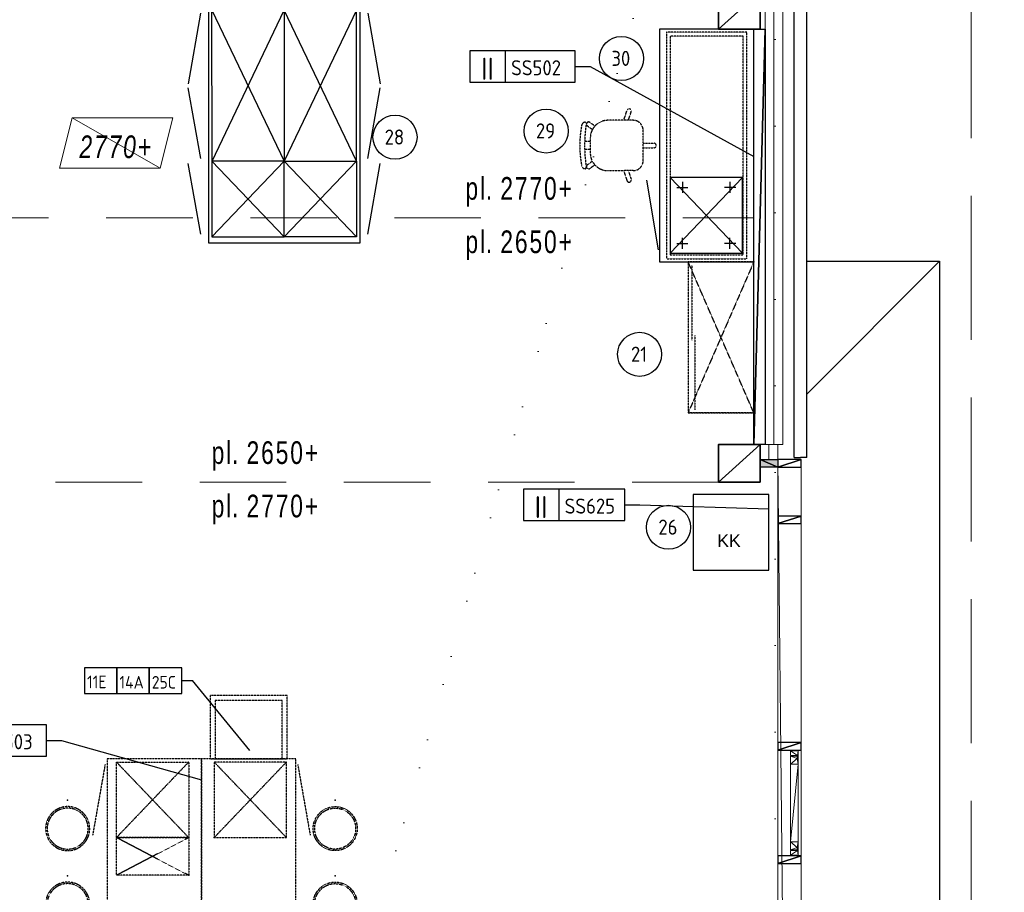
# Model space of a CAD drawing. Header units: millimetres. Extents: x -437 to 139813, y -473 to 90544.
# Tile 133 of 149: x 61611 to 69433, y 74934 to 81869. Entities that reach past the tile are written whole.
import ezdxf
from ezdxf.enums import TextEntityAlignment as Align

# ---------------------------------------------------------------- set-up
doc = ezdxf.new("R2010")
doc.units = ezdxf.units.MM
for name, pattern in [('DGN Style 1', [688.000884, 1.14476, -686.856124]), ('DGN Style 2', [1144.760206, 686.856124, -457.904082]), ('DGN Style 3', [1602.664289, 1144.760206, -457.904082]), ('HHL_SP011', [7, 4, -1.5, 0, -1.5]), ('HHL_V050', [3, 2, -1])]:
    doc.linetypes.add(name, pattern=pattern)
for name, color, linetype in [('00-HHL-Einrichtung Allgem', 3, 'Continuous'), ('00-HHL-Installationen', 2, 'Continuous'), ('B4TM', 3, 'Continuous'), ('CH-00-chairs', 3, 'Continuous'), ('CU-00-cabinets', 3, 'Continuous'), ('DR-07-constr', 1, 'HHL_SP011'), ('DR-08-cross', 1, 'Continuous'), ('DR-09-cross', 1, 'HHL_V050'), ('DR-90-points', 31, 'Continuous'), ('FR-20-frame', 54, 'HHL_V050'), ('UB-00-underbench', 30, 'HHL_V050'), ('Xref', 253, 'Continuous')]:
    doc.layers.add(name, color=color, linetype=linetype)
for name, color, linetype, lineweight in [('059 Kader (tekening)', 253, 'Continuous', 13), ('19012-DO-laag 02 - 031 Ramen - Deuren buiten', 253, 'Continuous', 13), ('19012-DO-laag 02 - 045 Plafondafwerking', 253, 'Continuous', 13)]:
    doc.layers.add(name, color=color, linetype=linetype, lineweight=lineweight)
doc.styles.add('Arial 1.8 mm', font='arial.ttf', dxfattribs={"width": 0.722222, "height": 1.8})
doc.styles.add('ISO', font='isocp.shx')
doc.styles.get("Standard").update_dxf_attribs({"font": 'arial.ttf'})
doc.linetypes.add('isolatie(plaat)', pattern='A,0,[20,dgnlstyle-ags_linetypes_v8.shx,S=0.009048,R=0,X=0,Y=0],-1.14', length=1.14)

# ---------------------------------------------------------------- blocks, each defined once
blk = doc.blocks.new('AE1')
at = {"layer": '059 Kader (tekening)', "color": 12, "linetype": 'Continuous', "lineweight": 13}
mesh = blk.add_polyface(dxfattribs=at)
corners = [(0, 0), (1399, 0), (1399, 841), (0, 841)]
mesh.append_faces([[corners[k] for k in face] for face in [(3, 1, 2)]], dxfattribs={"vtx0": -1, "color": 12})
mesh.append_faces([[corners[k] for k in face] for face in [(3, 0, 1)]], dxfattribs={"vtx2": -1, "color": 12})
at = {"layer": '059 Kader (tekening)', "color": 12, "linetype": 'Continuous', "lineweight": 35}
mesh = blk.add_polyface(dxfattribs=at)
corners = [(10, 10), (1389, 10), (1389, 831), (10, 831)]
mesh.append_faces([[corners[k] for k in face] for face in [(0, 2, 3)]], dxfattribs={"vtx0": -1, "color": 12})
mesh.append_faces([[corners[k] for k in face] for face in [(1, 2, 0)]], dxfattribs={"vtx1": -1, "color": 12})
blk = doc.blocks.new('*U78')
at = {"layer": '19012-DO-laag 02 - 031 Ramen - Deuren buiten'}
mesh = blk.add_polyface(dxfattribs=at)
corners = [(-414.95, 30.05), (-356.95, 30.05), (-356.95, 25.05), (-377.95, 25.05), (-377.95, -29.95), (-414.95, -29.95)]
mesh.append_faces([[corners[k] for k in face] for face in [(5, 3, 4), (3, 1, 2)]], dxfattribs={"vtx0": -1})
mesh.append_faces([[corners[k] for k in face] for face in [(0, 3, 5)]], dxfattribs={"vtx0": -1, "vtx1": -1})
mesh.append_faces([[corners[k] for k in face] for face in [(3, 0, 1)]], dxfattribs={"vtx0": -1, "vtx2": -1})
mesh = blk.add_polyface(dxfattribs=at)
corners = [(-372.95, -29.95), (-372.95, 23.05), (-352.95, 23.05), (-352.95, 30.05), (-307.95, 30.05), (-307.95, -29.95)]
mesh.append_faces([[corners[k] for k in face] for face in [(4, 2, 3), (2, 0, 1)]], dxfattribs={"vtx0": -1})
mesh.append_faces([[corners[k] for k in face] for face in [(5, 2, 4)]], dxfattribs={"vtx0": -1, "vtx1": -1})
mesh.append_faces([[corners[k] for k in face] for face in [(2, 5, 0)]], dxfattribs={"vtx0": -1, "vtx2": -1})
mesh = blk.add_polyface(dxfattribs=at)
corners = [(-307.95, -29.95), (308.05, -29.95), (308.05, 30.05), (-307.95, 30.05)]
mesh.append_faces([[corners[k] for k in face] for face in [(3, 1, 2)]], dxfattribs={"vtx0": -1})
mesh.append_faces([[corners[k] for k in face] for face in [(3, 0, 1)]], dxfattribs={"vtx2": -1})
mesh = blk.add_polyface(dxfattribs=at)
corners = [(373.05, -29.95), (373.05, 23.05), (353.05, 23.05), (353.05, 30.05), (308.05, 30.05), (308.05, -29.95)]
mesh.append_faces([[corners[k] for k in face] for face in [(4, 2, 3), (2, 0, 1)]], dxfattribs={"vtx0": -1})
mesh.append_faces([[corners[k] for k in face] for face in [(5, 2, 4)]], dxfattribs={"vtx0": -1, "vtx1": -1})
mesh.append_faces([[corners[k] for k in face] for face in [(2, 5, 0)]], dxfattribs={"vtx0": -1, "vtx2": -1})
mesh = blk.add_polyface(dxfattribs=at)
corners = [(415.05, 30.05), (357.05, 30.05), (357.05, 25.05), (378.05, 25.05), (378.05, -29.95), (415.05, -29.95)]
mesh.append_faces([[corners[k] for k in face] for face in [(5, 3, 4), (3, 1, 2)]], dxfattribs={"vtx0": -1})
mesh.append_faces([[corners[k] for k in face] for face in [(0, 3, 5)]], dxfattribs={"vtx0": -1, "vtx1": -1})
mesh.append_faces([[corners[k] for k in face] for face in [(3, 0, 1)]], dxfattribs={"vtx0": -1, "vtx2": -1})
blk = doc.blocks.new('*U159')
at = {"layer": '19012-DO-laag 02 - 045 Plafondafwerking', "insert": (0, -30), "char_height": 180, "attachment_point": 5, "line_spacing_factor": 0.6, "style": 'Arial 1.8 mm'}
blk.add_mtext('\\fArial|b0|i1|c00|p39;\\H1x;\\W0.722222;\\T1.145;2770+', dxfattribs=at)
at = {"layer": '19012-DO-laag 02 - 045 Plafondafwerking'}
mesh = blk.add_polyface(dxfattribs=at)
corners = [(-450, -200), (350, -200), (450, 200), (-350, 200)]
mesh.append_faces([[corners[k] for k in face] for face in [(3, 1, 2)]], dxfattribs={"vtx0": -1})
mesh.append_faces([[corners[k] for k in face] for face in [(3, 0, 1)]], dxfattribs={"vtx2": -1})
blk = doc.blocks.new('Hocker')
at = {"layer": 'CH-00-chairs', "linetype": 'HHL_V050'}
for radius in [175, 162.7]:
    blk.add_circle((0, -225), radius, dxfattribs=at)
at = {"layer": 'DR-90-points'}
blk.add_point((0, 0), dxfattribs=at)
blk = doc.blocks.new('64-180C')
at = {"layer": 'FR-20-frame'}
for p, q in [((0, 0), (0, -640)), ((1800, 0), (0, 0)), ((1800, -640), (1800, 0)), ((30, -30), (30, -610)), ((1770, -30), (30, -30)), ((1770, -610), (1770, -30)), ((30, -610), (1770, -610)), ((0, -640), (1800, -640))]:
    blk.add_line(p, q, dxfattribs=at)
blk = doc.blocks.new('060R')
at = {"layer": 'DR-07-constr', "linetype": 'Continuous'}
for p, q in [((77.5, -52.9), (77.5, -141)), ((522.5, -52.9), (522.5, -141)), ((33.4, -99.2), (121.6, -99.2)), ((566.6, -99.2), (478.4, -99.2)), ((77.5, -521.1), (77.5, -433)), ((522.5, -521.1), (522.5, -433)), ((33.4, -474.8), (121.6, -474.8)), ((566.6, -474.8), (478.4, -474.8))]:
    blk.add_line(p, q, dxfattribs=at)
at = {"layer": 'DR-09-cross', "linetype": 'Continuous'}
for p, q in [((0, 0), (600, -574)), ((600, 0), (0, -574))]:
    blk.add_line(p, q, dxfattribs=at)
at = {"layer": 'DR-09-cross', "color": 2, "linetype": 'Continuous'}
blk.add_line((573.6, -666.6), (20.2, -759.1), dxfattribs=at)
at = {"layer": 'DR-90-points', "linetype": 'Continuous'}
blk.add_point((0, 0), dxfattribs=at)
at = {"layer": 'UB-00-underbench', "linetype": 'Continuous'}
for p, q in [((0, 0), (0, -574)), ((600, 0), (0, 0)), ((600, -574), (600, 0)), ((0, -574), (600, -574))]:
    blk.add_line(p, q, dxfattribs=at)
blk = doc.blocks.new('Schiebet120-55')
at = {"layer": 'CU-00-cabinets', "linetype": 'HHL_V050'}
for p, q in [((0, 0), (0, -522)), ((1200, 0), (0, 0)), ((1200, 0), (1200, -522)), ((1200, -522), (1200, 0)), ((0, -522), (1200, -522))]:
    blk.add_line(p, q, dxfattribs=at)
at = {"layer": 'DR-08-cross', "linetype": 'HHL_V050'}
for p, q in [((0, 0), (1200, -522)), ((1200, 0), (0, -522))]:
    blk.add_line(p, q, dxfattribs=at)
at = {"layer": 'DR-08-cross', "color": 2, "linetype": 'HHL_V050'}
for p, q in [((585.6, -468.6), (1174.6, -468.6)), ((24.7, -491.5), (623.1, -491.5))]:
    blk.add_line(p, q, dxfattribs=at)
at = {"layer": 'DR-90-points', "linetype": 'HHL_V050'}
blk.add_point((0, 0), dxfattribs=at)
blk = doc.blocks.new('Drehstuhl')
at = {"layer": 'CH-00-chairs', "linetype": 'HHL_V050'}
for p, q in [((-17.6, -129.1), (-17.5, -42)), ((17.4, -129.1), (17.5, -42)), ((119.7, -129.1), (-120.3, -129.1)), ((-200.3, -246.4), (-268.6, -224.2)), ((-200.3, -209.1), (-200.3, -409.1)), ((199.7, -209.1), (199.7, -278.1)), ((199.7, -246.8), (268.4, -224.5)), ((-200.3, -283.3), (-279.5, -257.5)), ((199.7, -283.6), (279.2, -257.8)), ((199.7, -409.1), (199.7, -278.1)), ((-154.6, -512.5), (-183.8, -552.6)), ((-126, -532.7), (-155.5, -573.2)), ((125.3, -532.8), (154.8, -573.4)), ((153.9, -512.7), (183.1, -552.8)), ((-60.3, -549.1), (59.7, -549.1)), ((-32.8, -549.1), (-32.8, -593.6)), ((32.2, -549.1), (32.2, -593.6))]:
    blk.add_line(p, q, dxfattribs=at)
for centre, radius, start, end in [((-0.5, -42), 17, 90.06131, 179.96184), ((-0.2, -330), 305, 89.86237, 90.06131), ((0.5, -42), 17, 359.96184, 89.86237), ((-120.3, -209.1), 80, 90, 180), ((119.7, -209.1), 80, 360, 90), ((-273.9, -240.3), 17, 71.96184, 161.86237), ((273.6, -240.7), 17, 18.06131, 107.96184), ((-274.2, -241.3), 17, 162.06131, 251.96184), ((-0.2, -330), 305, 161.86237, 162.06131), ((273.9, -241.7), 17, 287.96184, 17.86237), ((-0.2, -330), 305, 17.86237, 18.06131), ((-60.3, -409.1), 140, 180, 270), ((59.7, -409.1), 140, 270, 0), ((-170, -562.6), 17, 143.96184, 233.86237), ((-175.3, -590.8), 10, 81.31053, 174.49909), ((-155.3, -588.2), 30, 183.17514, 259.3103), ((-0.2, -330), 305, 233.86237, 234.06131), ((-169.2, -563.2), 17, 234.06131, 323.96184), ((-0.3, 554.2), 1148.3, 261.31053, 278.68947), ((-0.3, 232.9), 865.6, 259.3103, 280.6897), ((168.5, -563.4), 17, 215.96184, 305.86237), ((154.7, -588.2), 30, 280.6897, 356.82486), ((174.7, -590.8), 10, 5.50091, 98.68947), ((-0.2, -330), 305, 305.86237, 306.06131), ((169.3, -562.8), 17, 306.06131, 35.96184)]:
    blk.add_arc(centre, radius, start, end, dxfattribs=at)
blk = doc.blocks.new('POSITIONSNUMMER-57')
at = {"layer": '00-HHL-Einrichtung Allgem', "color": 31}
blk.add_circle((0, 0), 175, dxfattribs=at)
at = {"layer": '00-HHL-Einrichtung Allgem', "color": 4, "style": 'ISO', "flags": 8}
blk.add_attdef('POS', text='', height=120, dxfattribs=at).set_placement((-4.7, -58.9), align=Align.CENTER)
blk = doc.blocks.new('120-')
at = {"layer": 'DR-09-cross', "linetype": 'Continuous'}
for p, q in [((1200, -574), (0, 0)), ((0, -574), (1200, 0))]:
    blk.add_line(p, q, dxfattribs=at)
at = {"layer": 'DR-09-cross', "color": 2, "linetype": 'Continuous'}
for p, q in [((22.5, -664), (583.8, -763)), ((1177.5, -664), (616.2, -763))]:
    blk.add_line(p, q, dxfattribs=at)
at = {"layer": 'DR-90-points', "linetype": 'Continuous'}
blk.add_point((0, 0), dxfattribs=at)
at = {"layer": 'UB-00-underbench', "linetype": 'Continuous'}
for p, q in [((0, 0), (1200, 0)), ((0, -574), (0, 0)), ((1200, 0), (1200, -574)), ((1200, -574), (0, -574))]:
    blk.add_line(p, q, dxfattribs=at)
blk = doc.blocks.new('060-R')
at = {"layer": 'DR-09-cross', "linetype": 'Continuous'}
for p, q in [((600, 0), (0, -574)), ((0, 0), (600, -574))]:
    blk.add_line(p, q, dxfattribs=at)
at = {"layer": 'DR-09-cross', "color": 2, "linetype": 'Continuous'}
blk.add_line((580, -664), (18.7, -763), dxfattribs=at)
at = {"layer": 'DR-90-points', "linetype": 'Continuous'}
blk.add_point((0, 0), dxfattribs=at)
at = {"layer": 'UB-00-underbench', "linetype": 'Continuous'}
for p, q in [((0, 0), (0, -574)), ((600, 0), (0, 0)), ((600, -574), (600, 0)), ((0, -574), (600, -574))]:
    blk.add_line(p, q, dxfattribs=at)

msp = doc.modelspace()

# ---------------------------------------------------------------- hatches: boundary and pattern name
at = {"layer": 'Xref', "linetype": 'Continuous', "lineweight": 25}
msp.add_hatch(color=256, dxfattribs=at).paths.add_polyline_path([(67493, 78314.2), (67493, 78374.2), (67633, 78374.2), (67633, 78314.2)])

# ---------------------------------------------------------------- linework, layer by layer
at = {"layer": 'B4TM', "color": 1}
for p, q in [((66024.5, 81496.9), (66143.7, 81496.9)), ((66143.7, 81496.9), (67443, 80781)), ((66419.5, 78013.5), (66538.7, 78013.5)), ((66538.7, 78013.5), (67561.8, 77982.7)), ((62898.1, 76616.9), (62983.6, 76616.9)), ((63439.1, 76061.5), (62983.6, 76616.9)), ((61825.2, 76140.6), (61944.3, 76140.6)), ((61944.3, 76140.6), (63055, 75826.9))]:
    msp.add_line(p, q, dxfattribs=at)
at = {"layer": 'B4TM'}
for points in [[(63113, 81944.2), (64313, 81944.2), (64313, 80094.2), (63113, 80094.2)], [(66693, 79944.2), (67443, 79944.2), (67443, 81794.2), (66693, 81794.2)], [(67561.8, 78095.7), (66961.8, 78095.6), (66961.9, 77495.6), (67561.9, 77495.7)]]:
    msp.add_lwpolyline(points, close=True, dxfattribs=at)
at = {"layer": 'B4TM', "color": 1}
for points in [[(65187.6, 81371.9), (66024.5, 81371.9), (66024.5, 81621.9), (65187.6, 81621.9)], [(65468.8, 81371.9), (66024.5, 81371.9), (66024.5, 81621.9), (65468.8, 81621.9)], [(65613, 77888.5), (66419.5, 77888.5), (66419.5, 78138.5), (65613, 78138.5)], [(65894.2, 77888.5), (66419.5, 77888.5), (66419.5, 78138.5), (65894.2, 78138.5)], [(62126.6, 76514.4), (62383.7, 76514.4), (62383.7, 76719.3), (62126.6, 76719.3)], [(62383.7, 76514.4), (62640.9, 76514.4), (62640.9, 76719.3), (62383.7, 76719.3)], [(62640.9, 76514.4), (62898.1, 76514.4), (62898.1, 76719.3), (62640.9, 76719.3)], [(60988.2, 76015.6), (61825.2, 76015.6), (61825.2, 76265.6), (60988.2, 76265.6)], [(61269.4, 76015.6), (61825.2, 76015.6), (61825.2, 76265.6), (61269.4, 76265.6)]]:
    msp.add_lwpolyline(points, close=True, dxfattribs=at)
at = {"layer": 'B4TM', "linetype": 'HHL_V050'}
for points in [[(63736.6, 75994.2), (63736.6, 76498.7), (63123.4, 76498.7), (63123.4, 75994.2)], [(63696.6, 75994.2), (63696.6, 76458.7), (63163.4, 76458.7), (63163.4, 75994.2)], [(62305, 75994.2), (62305, 72994.2), (63055, 72994.2), (63055, 75994.2)], [(63805, 72994.2), (63805, 75994.2), (63055, 75994.2), (63055, 72994.2)]]:
    msp.add_lwpolyline(points, close=True, dxfattribs=at)
at = {"layer": 'DR-09-cross', "color": 2, "linetype": 'HHL_V050'}
for p, q in [((62289.8, 75949.3), (62190.9, 75388)), ((63820.2, 75949.3), (63919.1, 75388))]:
    msp.add_line(p, q, dxfattribs=at)
at = {"layer": 'DR-09-cross', "linetype": 'HHL_V050'}
for p, q in [((62953.8, 75969.3), (62379.8, 75369.3)), ((62953.8, 75369.3), (62379.8, 75969.3)), ((63156.2, 75969.3), (63730.2, 75369.3)), ((63156.2, 75369.3), (63730.2, 75969.3)), ((62953.8, 75369.3), (62379.8, 75069.3)), ((62953.8, 75069.3), (62379.8, 75369.3))]:
    msp.add_line(p, q, dxfattribs=at)
at = {"layer": 'DR-90-points', "linetype": 'HHL_V050'}
for p in [(62953.8, 75369.3), (63156.2, 75369.3), (62953.8, 75069.3)]:
    msp.add_point(p, dxfattribs=at)
at = {"layer": 'UB-00-underbench', "linetype": 'HHL_V050'}
for p, q in [((62379.8, 75969.3), (62953.8, 75969.3)), ((62379.8, 75369.3), (62379.8, 75969.3)), ((62953.8, 75969.3), (62953.8, 75369.3)), ((63730.2, 75969.3), (63156.2, 75969.3)), ((63156.2, 75969.3), (63156.2, 75369.3)), ((63730.2, 75369.3), (63730.2, 75969.3)), ((62953.8, 75369.3), (62379.8, 75369.3)), ((62379.8, 75369.3), (62953.8, 75369.3)), ((62379.8, 75069.3), (62379.8, 75369.3)), ((62953.8, 75369.3), (62953.8, 75069.3)), ((63156.2, 75369.3), (63730.2, 75369.3)), ((62953.8, 75069.3), (62379.8, 75069.3))]:
    msp.add_line(p, q, dxfattribs=at)
at = {"layer": 'Xref', "linetype": 'Continuous', "lineweight": 25}
for p, q in [((67863, 78389.2), (67863, 86094.2)), ((67763, 78389.2), (67763, 85994.2)), ((67763, 78389.2), (67813, 78389.2)), ((67863, 78389.2), (67813, 78389.2))]:
    msp.add_line(p, q, dxfattribs=at)
at = {"layer": 'Xref', "linetype": 'DGN Style 2', "lineweight": 13}
for p, q in [((56575.5, 80294.2), (67443, 80294.2)), ((67163, 78194.2), (60303, 78194.2))]:
    msp.add_line(p, q, dxfattribs=at)
at = {"layer": 'Xref', "lineweight": 13}
msp.add_line((67863, 78894.2), (68918, 79949.2), dxfattribs=at)
at = {"layer": 'Xref', "linetype": 'Continuous', "lineweight": 13}
for p, q in [((67493, 78494.2), (67633, 78494.2)), ((67533.1, 78494.2), (67673.1, 78494.2)), ((67493, 78374.2), (67633, 78374.2))]:
    msp.add_line(p, q, dxfattribs=at)
at = {"layer": 'Xref', "linetype": 'DGN Style 3', "lineweight": 13, "flags": 128}
msp.add_lwpolyline([(69168, 58489.2), (69168, 87399.2), (40258, 87399.2), (40258, 63349.2)], dxfattribs=at)
at = {"layer": 'Xref', "linetype": 'Continuous', "lineweight": 13, "flags": 128}
for points in [[(67343, 85864.2), (67673.1, 85864.2), (67673.1, 78494.2)], [(67343, 85724.2), (67533.1, 85724.2), (67533.1, 78494.2)], [(67493, 78494.2), (67493, 78374.2)], [(67633, 78494.2), (67633, 78374.2)]]:
    msp.add_lwpolyline(points, dxfattribs=at)
at = {"layer": 'Xref', "linetype": 'isolatie(plaat)', "lineweight": 13, "ltscale": 140, "flags": 128}
for points in [[(67343, 85794.2), (67603.1, 85794.2), (67603.1, 78494.2)], [(67563, 78494.2), (67563, 78374.2)]]:
    msp.add_lwpolyline(points, dxfattribs=at)
at = {"layer": 'Xref', "lineweight": 25, "flags": 128}
msp.add_lwpolyline([(67863, 79949.2), (68918, 79949.2), (68918, 65939.2), (67818, 65939.2)], dxfattribs=at)

# ---------------------------------------------------------------- block references
at = {"layer": '00-HHL-Einrichtung Allgem'}
ref = msp.add_blockref('POSITIONSNUMMER-57', (66391.2, 81560.5, -738.5), dxfattribs=at)
ref.add_attrib('POS', '30', dxfattribs={"color": 4, "height": 120, "style": 'ISO'}).set_placement((66386.5, 81501.5, -738.5), align=Align.CENTER)
ref = msp.add_blockref('POSITIONSNUMMER-57', (64592.8, 80935.5, -738.5), dxfattribs=at)
ref.add_attrib('POS', '28', dxfattribs={"color": 4, "height": 120, "style": 'ISO'}).set_placement((64588.1, 80876.5, -738.5), align=Align.CENTER)
ref = msp.add_blockref('POSITIONSNUMMER-57', (65793.2, 80984.2, -738.5), dxfattribs=at)
ref.add_attrib('POS', '29', dxfattribs={"color": 4, "height": 120, "style": 'ISO'}).set_placement((65788.6, 80925.3, -738.5), align=Align.CENTER)
ref = msp.add_blockref('POSITIONSNUMMER-57', (66535.7, 79209.7, -738.5), dxfattribs=at)
ref.add_attrib('POS', '21', dxfattribs={"color": 4, "height": 120, "style": 'ISO'}).set_placement((66531, 79150.8, -738.5), align=Align.CENTER)
ref = msp.add_blockref('POSITIONSNUMMER-57', (66765.3, 77835.3, -738.5), dxfattribs=at)
ref.add_attrib('POS', '26', dxfattribs={"color": 4, "height": 120, "style": 'ISO'}).set_placement((66760.7, 77776.4, -738.5), align=Align.CENTER)
at = {"layer": 'B4TM'}
for name, p, rotation in [('120-', (63712.9, 81944.2), 270.0076074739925), ('64-180C', (66748, 79969.2), 90), ('Drehstuhl', (66693, 80869.2), 270), ('060-R', (63713, 80744.6), 270), ('060R', (67352, 80614.1), 270), ('Schiebet120-55', (67443, 79944.2), 270)]:
    msp.add_blockref(name, p, dxfattribs=dict(at, rotation=rotation))
at = {"layer": 'B4TM', "xscale": -1}
for name, p, rotation in [('120-', (63713, 81944.2), 89.99239252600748), ('060-R', (63713, 80744.6), 90)]:
    msp.add_blockref(name, p, dxfattribs=dict(at, rotation=rotation))
for p in [(61992.5, 75665.4), (61992.5, 75065.4)]:
    msp.add_blockref('Hocker', p, dxfattribs=at)
at = {"layer": 'B4TM'}
for p in [(64117.5, 75665.4), (64117.5, 75065.4)]:
    msp.add_blockref('Hocker', p, dxfattribs=at)
at = {"layer": 'Xref', "linetype": 'Continuous', "lineweight": 35, "xscale": 100, "yscale": 100, "zscale": 100}
msp.add_blockref('AE1', (-87, 6444.2), dxfattribs=at)
at = {"layer": 'Xref'}
msp.add_blockref('*U159', (62378.1, 80887.9), dxfattribs=at)
at = {"layer": 'Xref', "rotation": 270}
msp.add_blockref('*U78', (67764.9, 75644.3), dxfattribs=at)

# ---------------------------------------------------------------- texts
at = {"layer": '00-HHL-Installationen', "color": 4, "style": 'ISO', "flags": 4}
for p in [(65327.4, 81391.9), (65752.8, 77908.5)]:
    msp.add_attdef('II', text='', height=175, dxfattribs=at).set_placement(p, align=Align.CENTER)
at = {"layer": '00-HHL-Installationen', "color": 3, "style": 'ISO', "flags": 4}
for tag, p, height in [('SS502', (65514.9, 81426.9), 120), ('SS625', (65940.3, 77943.5), 120), ('11E', (62146.6, 76556.2), 100), ('14A', (62403.7, 76553.6), 100), ('25C', (62660.9, 76553.6), 100), ('SS503', (61315.5, 76070.6), 120)]:
    msp.add_attdef(tag, p, '', height=height, dxfattribs=at)
at = {"layer": 'B4TM', "color": 1, "insert": (67152.5, 77678.9), "char_height": 100, "width": 411.227, "attachment_point": 7, "rotation": 0.007}
msp.add_mtext('KK ', dxfattribs=at)
at = {"layer": 'Xref', "lineweight": 25, "char_height": 180, "line_spacing_factor": 0.6, "style": 'Arial 1.8 mm'}
for s, insert, attachment_point in [('\\H1x;\\W0.722222;\\T1.145;pl. 2770+', (65582.6, 80384.2), 8), ('\\H1x;\\W0.722222;\\T1.145;pl. 2650+', (65582.6, 80194.2), 2), ('\\H1x;\\W0.722222;\\T1.145;pl. 2650+', (63566.8, 78284.2), 8), ('\\H1x;\\W0.722222;\\T1.145;pl. 2770+', (63566.8, 78094.2), 2)]:
    msp.add_mtext(s, dxfattribs=dict(at, insert=insert, attachment_point=attachment_point))

# ---------------------------------------------------------------- meshes
at = {"layer": 'Xref', "linetype": 'DGN Style 1', "lineweight": 13}
mesh = msp.add_polyface(dxfattribs=at)
corners = [(52913, 85844.2), (67613, 85844.2), (67613, 60044.2), (60263, 60044.2), (41813, 60044.2), (41813, 85844.2), (49313, 85844.2), (49313, 85834.2), (52913, 85834.2)]
mesh.append_faces([[corners[k] for k in face] for face in [(3, 1, 2), (1, 8, 0), (7, 5, 6)]], dxfattribs={"vtx0": -1})
mesh.append_faces([[corners[k] for k in face] for face in [(8, 3, 7), (4, 7, 3)]], dxfattribs={"vtx0": -1, "vtx1": -1})
mesh.append_faces([[corners[k] for k in face] for face in [(3, 8, 1)]], dxfattribs={"vtx0": -1, "vtx1": -1, "vtx2": -1})
mesh.append_faces([[corners[k] for k in face] for face in [(7, 4, 5)]], dxfattribs={"vtx0": -1, "vtx2": -1})
at = {"layer": 'Xref', "linetype": 'Continuous', "lineweight": 35}
mesh = msp.add_polyface(dxfattribs=at)
corners = [(67163, 82094.2), (67163, 81794.2), (67493, 81794.2), (67493, 82094.2)]
mesh.append_faces([[corners[k] for k in face] for face in [(3, 1, 2)]], dxfattribs={"vtx0": -1})
mesh.append_faces([[corners[k] for k in face] for face in [(3, 0, 1)]], dxfattribs={"vtx2": -1})
at = {"layer": 'Xref', "linetype": 'Continuous', "lineweight": 25}
mesh = msp.add_polyface(dxfattribs=at)
corners = [(67443, 81794.2), (67533.1, 81794.2), (67533.1, 78494.2), (67443, 78494.2)]
mesh.append_faces([[corners[k] for k in face] for face in [(3, 1, 2)]], dxfattribs={"vtx0": -1})
mesh.append_faces([[corners[k] for k in face] for face in [(3, 0, 1)]], dxfattribs={"vtx2": -1})
at = {"layer": 'Xref', "linetype": 'Continuous', "lineweight": 35}
mesh = msp.add_polyface(dxfattribs=at)
corners = [(67163, 78494.2), (67163, 78194.2), (67493, 78194.2), (67493, 78494.2)]
mesh.append_faces([[corners[k] for k in face] for face in [(3, 1, 2)]], dxfattribs={"vtx0": -1})
mesh.append_faces([[corners[k] for k in face] for face in [(3, 0, 1)]], dxfattribs={"vtx2": -1})
at = {"layer": 'Xref', "linetype": 'Continuous', "lineweight": 25}
mesh = msp.add_polyface(dxfattribs=at)
corners = [(67633, 78374.2), (67633, 78314.2), (67493, 78314.2), (67493, 78374.2)]
mesh.append_faces([[corners[k] for k in face] for face in [(3, 1, 2)]], dxfattribs={"vtx0": -1})
mesh.append_faces([[corners[k] for k in face] for face in [(3, 0, 1)]], dxfattribs={"vtx2": -1})
at = {"layer": 'Xref', "linetype": 'Continuous', "lineweight": 13}
mesh = msp.add_polyface(dxfattribs=at)
corners = [(67818, 78374.2), (67633, 78374.2), (67633, 60314.2), (67818, 60314.2)]
mesh.append_faces([[corners[k] for k in face] for face in [(3, 1, 2)]], dxfattribs={"vtx0": -1})
mesh.append_faces([[corners[k] for k in face] for face in [(3, 0, 1)]], dxfattribs={"vtx2": -1})
at = {"layer": 'Xref', "linetype": 'Continuous', "lineweight": 25}
mesh = msp.add_polyface(dxfattribs=at)
corners = [(67818, 78314.2), (67818, 78374.2), (67633, 78374.2), (67633, 78314.2)]
mesh.append_faces([[corners[k] for k in face] for face in [(3, 1, 2)]], dxfattribs={"vtx0": -1})
mesh.append_faces([[corners[k] for k in face] for face in [(3, 0, 1)]], dxfattribs={"vtx2": -1})
mesh = msp.add_polyface(dxfattribs=at)
corners = [(67818, 77864.2), (67818, 77924.2), (67633, 77924.2), (67633, 77864.2)]
mesh.append_faces([[corners[k] for k in face] for face in [(3, 1, 2)]], dxfattribs={"vtx0": -1})
mesh.append_faces([[corners[k] for k in face] for face in [(3, 0, 1)]], dxfattribs={"vtx2": -1})
mesh = msp.add_polyface(dxfattribs=at)
corners = [(67818, 76064.2), (67818, 76124.2), (67633, 76124.2), (67633, 76064.2)]
mesh.append_faces([[corners[k] for k in face] for face in [(3, 1, 2)]], dxfattribs={"vtx0": -1})
mesh.append_faces([[corners[k] for k in face] for face in [(3, 0, 1)]], dxfattribs={"vtx2": -1})
mesh = msp.add_polyface(dxfattribs=at)
corners = [(67818, 75164.2), (67818, 75224.2), (67633, 75224.2), (67633, 75164.2)]
mesh.append_faces([[corners[k] for k in face] for face in [(3, 1, 2)]], dxfattribs={"vtx0": -1})
mesh.append_faces([[corners[k] for k in face] for face in [(3, 0, 1)]], dxfattribs={"vtx2": -1})

doc.saveas('drawing.dxf')
